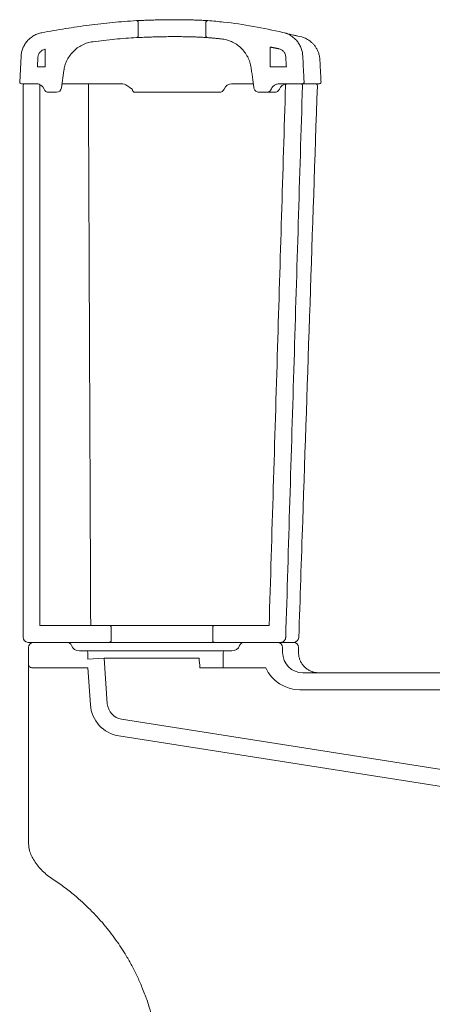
# Model space of a CAD drawing. Header units: millimetres. Extents: x 4142.539 to 4143.214, y 1479.018 to 1479.917.
# Tile 2 of 3: x 4142.539 to 4142.783, y 1479.335 to 1479.917. Entities that reach past the tile are written whole.
import ezdxf

# ---------------------------------------------------------------- set-up
doc = ezdxf.new("R2010")
doc.units = ezdxf.units.MM
doc.linetypes.add('SLD-Solid', pattern=[0])
doc.layers.add('SANINDUSA', color=3, linetype='Continuous')

msp = doc.modelspace()

# ---------------------------------------------------------------- linework, layer by layer
at = {"layer": 'SANINDUSA', "linetype": 'SLD-Solid', "lineweight": 15}
for p, q in [((4142.60896, 1479.91539), (4142.60896, 1479.90738)), ((4142.64896, 1479.90735), (4142.64896, 1479.91537)), ((4142.55396, 1479.89943), (4142.55396, 1479.88905)), ((4142.68696, 1479.88905), (4142.68696, 1479.90079)), ((4142.53901, 1479.8801), (4142.53981, 1479.89528)), ((4142.5495, 1479.88905), (4142.54979, 1479.89476)), ((4142.55396, 1479.88905), (4142.5495, 1479.88905)), ((4142.56506, 1479.88688), (4142.56362, 1479.87663)), ((4142.69642, 1479.88905), (4142.68696, 1479.88905)), ((4142.54001, 1479.87905), (4142.54878, 1479.87905)), ((4142.54196, 1479.87905), (4142.54996, 1479.87905)), ((4142.59903, 1479.87905), (4142.56396, 1479.87905)), ((4142.57957, 1479.87905), (4142.57957, 1479.87808)), ((4142.67699, 1479.87905), (4142.66395, 1479.87905)), ((4142.69213, 1479.87905), (4142.7059, 1479.87905)), ((4142.69692, 1479.87905), (4142.70493, 1479.87905)), ((4142.71574, 1479.87905), (4142.7059, 1479.87905)), ((4142.7159, 1479.87905), (4142.71574, 1479.87905)), ((4142.54096, 1479.55205), (4142.54096, 1479.87805)), ((4142.55096, 1479.55905), (4142.55096, 1479.87805)), ((4142.5562, 1479.87405), (4142.56065, 1479.87405)), ((4142.65623, 1479.87405), (4142.60683, 1479.87405)), ((4142.68027, 1479.87405), (4142.68472, 1479.87405)), ((4142.68956, 1479.87405), (4142.68472, 1479.87405)), ((4142.55096, 1479.55905), (4142.59196, 1479.55905)), ((4142.59196, 1479.55905), (4142.65396, 1479.55905)), ((4142.65396, 1479.55905), (4142.68626, 1479.55905)), ((4142.59296, 1479.55805), (4142.59296, 1479.55005)), ((4142.65296, 1479.55005), (4142.65296, 1479.55805)), ((4142.54396, 1479.54905), (4142.59196, 1479.54905)), ((4142.56681, 1479.54905), (4142.54722, 1479.54905)), ((4142.65396, 1479.54905), (4142.59196, 1479.54905)), ((4142.65396, 1479.54905), (4142.69305, 1479.54905)), ((4142.69122, 1479.54905), (4142.67164, 1479.54905)), ((4142.54422, 1479.54605), (4142.54422, 1479.53605)), ((4142.57822, 1479.54405), (4142.57422, 1479.54405)), ((4142.57822, 1479.54405), (4142.66022, 1479.54405)), ((4142.57922, 1479.53908), (4142.57922, 1479.54305)), ((4142.65922, 1479.54305), (4142.65922, 1479.53405)), ((4142.66422, 1479.54405), (4142.66022, 1479.54405)), ((4142.69422, 1479.54605), (4142.69422, 1479.54305)), ((4142.58885, 1479.53975), (4142.57922, 1479.53908)), ((4142.61898, 1479.53975), (4142.58885, 1479.53975)), ((4142.59073, 1479.51282), (4142.58885, 1479.53975)), ((4142.62051, 1479.53975), (4142.64492, 1479.53975)), ((4142.57922, 1479.53405), (4142.54622, 1479.53405)), ((4142.58076, 1479.51213), (4142.57922, 1479.53405)), ((4142.64538, 1479.53405), (4142.65922, 1479.53405)), ((4142.68422, 1479.53405), (4142.65922, 1479.53405)), ((4142.70622, 1479.53105), (4142.83277, 1479.53105)), ((4142.7043, 1479.52105), (4142.83116, 1479.52105)), ((4142.81391, 1479.46991), (4142.59916, 1479.50364)), ((4142.80583, 1479.46105), (4142.5976, 1479.49376))]:
    msp.add_line(p, q, dxfattribs=at)
at = {"layer": 'SANINDUSA', "linetype": 'SLD-Solid', "lineweight": 15, "flags": 128}
msp.add_lwpolyline([(4142.60683, 1479.87405), (4142.6066, 1479.87408), (4142.60638, 1479.87418), (4142.60617, 1479.87434), (4142.60597, 1479.87456), (4142.60579, 1479.87484), (4142.60564, 1479.87516), (4142.60551, 1479.87553), (4142.60541, 1479.87593)], dxfattribs=at)
at = {"layer": 'SANINDUSA', "linetype": 'SLD-Solid', "lineweight": 15}
for centre, radius, start, end in [((4142.54001, 1479.88005), 0.001, 177, 270), ((4142.54196, 1479.87805), 0.001, 90, 180), ((4142.54878, 1479.87405), 0.005, 22.02431, 90), ((4142.54996, 1479.87805), 0.001, 0, 90), ((4142.66428, 1479.87405), 0.005, 90, 157.97569), ((4142.69696, 1479.87407), 0.00498, 94.85849, 158.11255), ((4142.71374, 1479.87805), 0.001, 356.35943, 90.00049), ((4142.7159, 1479.88005), 0.001, 270, 3), ((4142.5562, 1479.87705), 0.003, 202.02431, 270), ((4142.56065, 1479.87705), 0.003, 270, 352), ((4142.65687, 1479.87705), 0.003, 270, 337.97569), ((4142.68956, 1479.87704), 0.00299, 270.05511, 338.1165), ((4142.54396, 1479.55205), 0.003, 180, 270), ((4142.54722, 1479.54605), 0.003, 90, 180), ((4142.56681, 1479.54605), 0.003, 22.02431, 90), ((4142.57422, 1479.54905), 0.005, 202.02431, 270), ((4142.66422, 1479.54905), 0.005, 270, 337.97569), ((4142.67164, 1479.54605), 0.003, 90, 157.97569), ((4142.69122, 1479.54605), 0.003, 0, 90), ((4142.70062, 1479.54605), 0.003, 0, 90), ((4142.70076, 1479.55205), 0.003, 269.99986, 357.82238), ((4142.57822, 1479.54305), 0.001, 0, 90), ((4142.66022, 1479.54305), 0.001, 90, 180), ((4142.70622, 1479.54305), 0.012, 180, 270), ((4142.7043, 1479.54305), 0.022, 204.14774, 270), ((4142.60071, 1479.51352), 0.02, 184, 261.07167), ((4142.60071, 1479.51352), 0.01, 184, 261.07167)]:
    msp.add_arc(centre, radius, start, end, dxfattribs=at)
msp.add_ellipse((4142.61922, 1479.10539), major_axis=(-0.00044, 0.57206), ratio=0.069918, start_param=5.559384, end_param=5.574555, dxfattribs=at)
for points, knots in [([(4142.6079, 1479.91639), (4142.60323, 1479.91606), (4142.59389, 1479.9154), (4142.57992, 1479.91377), (4142.56597, 1479.91173), (4142.55672, 1479.91008), (4142.55209, 1479.90925)], [0, 0, 0, 0, 0.24932, 0.498958, 0.749388, 1, 1, 1, 1]), ([(4142.6079, 1479.91639), (4142.60793, 1479.91639), (4142.608, 1479.91639), (4142.60859, 1479.91641), (4142.60983, 1479.91646), (4142.61163, 1479.91652), (4142.6139, 1479.91661), (4142.61662, 1479.9167), (4142.61967, 1479.91678), (4142.62301, 1479.91686), (4142.62649, 1479.91691), (4142.63007, 1479.91693), (4142.63358, 1479.91692), (4142.637, 1479.91688), (4142.64015, 1479.91681), (4142.64302, 1479.91672), (4142.64546, 1479.91662), (4142.64747, 1479.91652), (4142.64892, 1479.91644), (4142.64983, 1479.91638), (4142.64996, 1479.91637), (4142.65003, 1479.91637)], [0, 0, 0, 0, 0.030371, 0.083603, 0.138386, 0.191641, 0.246443, 0.299774, 0.35465, 0.408045, 0.462986, 0.516362, 0.571281, 0.624601, 0.679457, 0.732767, 0.787615, 0.840942, 0.895819, 0.949054, 1, 1, 1, 1]), ([(4142.60896, 1479.91539), (4142.60895, 1479.9155), (4142.60893, 1479.91573), (4142.60875, 1479.91603), (4142.6085, 1479.91625), (4142.6082, 1479.91638), (4142.60799, 1479.91639), (4142.6079, 1479.91639)], [0, 0, 0, 0, 0.206826, 0.413652, 0.620488, 0.827341, 1, 1, 1, 1]), ([(4142.65003, 1479.91637), (4142.64991, 1479.91636), (4142.64969, 1479.91636), (4142.64938, 1479.91621), (4142.64913, 1479.91597), (4142.64898, 1479.91568), (4142.64896, 1479.91547), (4142.64896, 1479.91537)], [0, 0, 0, 0, 0.2054968, 0.4109938, 0.6164828, 0.821956, 1, 1, 1, 1]), ([(4142.69429, 1479.90944), (4142.68852, 1479.91067), (4142.67696, 1479.91315), (4142.66216, 1479.91537), (4142.65314, 1479.91611), (4142.65003, 1479.91637)], [0, 0, 0, 0, 0.3948981, 0.7906955, 1, 1, 1, 1]), ([(4142.55209, 1479.90925), (4142.55126, 1479.90906), (4142.54962, 1479.90867), (4142.54732, 1479.90758), (4142.54523, 1479.90615), (4142.54341, 1479.90438), (4142.54191, 1479.90232), (4142.5408, 1479.90008), (4142.54005, 1479.89771), (4142.53989, 1479.89609), (4142.53981, 1479.89528)], [0, 0, 0, 0, 0.126127, 0.252254, 0.378382, 0.504509, 0.630636, 0.756764, 0.878382, 1, 1, 1, 1]), ([(4142.70609, 1479.89557), (4142.70601, 1479.89641), (4142.70583, 1479.89808), (4142.70505, 1479.90051), (4142.70389, 1479.90276), (4142.70237, 1479.9048), (4142.70053, 1479.90654), (4142.69792, 1479.90834), (4142.6957, 1479.90901), (4142.69429, 1479.90944)], [0, 0, 0, 0, 0.129328, 0.258655, 0.387983, 0.51731, 0.646638, 0.775966, 1, 1, 1, 1]), ([(4142.70557, 1479.90676), (4142.70317, 1479.90731), (4142.70209, 1479.90747), (4142.7007, 1479.90777), (4142.69903, 1479.90815), (4142.69781, 1479.90845), (4142.69686, 1479.90871), (4142.69627, 1479.90887), (4142.696, 1479.90896), (4142.696, 1479.90896), (4142.696, 1479.90896)], [0, 0, 0, 0, 0.082249, 0.245507, 0.384852, 0.532178, 0.678683, 0.823713, 0.947089, 1, 1, 1, 1]), ([(4142.58231, 1479.90393), (4142.58121, 1479.90373), (4142.57899, 1479.90333), (4142.57585, 1479.90205), (4142.57296, 1479.90028), (4142.57041, 1479.89806), (4142.56827, 1479.89543), (4142.56669, 1479.89262), (4142.56559, 1479.88974), (4142.56523, 1479.88783), (4142.56506, 1479.88688)], [0, 0, 0, 0, 0.129407, 0.258814, 0.388221, 0.517628, 0.647036, 0.776443, 0.888222, 1, 1, 1, 1]), ([(4142.60802, 1479.90638), (4142.60373, 1479.90608), (4142.59514, 1479.90548), (4142.58659, 1479.90445), (4142.58231, 1479.90393)], [0, 0, 0, 0, 0.499716, 1, 1, 1, 1]), ([(4142.60802, 1479.90638), (4142.60813, 1479.9064), (4142.60835, 1479.90643), (4142.60864, 1479.90662), (4142.60885, 1479.90689), (4142.60895, 1479.90716), (4142.60896, 1479.90732), (4142.60896, 1479.90738)], [0, 0, 0, 0, 0.2234003, 0.4468011, 0.670191, 0.8935637, 1, 1, 1, 1]), ([(4142.64988, 1479.90635), (4142.64985, 1479.90635), (4142.64976, 1479.90636), (4142.64909, 1479.90641), (4142.64781, 1479.90648), (4142.64597, 1479.90658), (4142.64367, 1479.90668), (4142.64093, 1479.90678), (4142.63787, 1479.90686), (4142.63453, 1479.90691), (4142.63106, 1479.90693), (4142.6275, 1479.90692), (4142.62402, 1479.90687), (4142.62065, 1479.9068), (4142.61754, 1479.90672), (4142.61472, 1479.90663), (4142.61233, 1479.90654), (4142.61039, 1479.90646), (4142.60888, 1479.9064), (4142.60814, 1479.90638), (4142.60805, 1479.90638), (4142.60802, 1479.90638)], [0, 0, 0, 0, 0.036008, 0.0893, 0.144126, 0.197416, 0.252244, 0.305558, 0.360423, 0.413682, 0.4685, 0.521694, 0.576439, 0.629675, 0.684456, 0.737804, 0.792697, 0.846107, 0.901064, 0.969672, 1, 1, 1, 1]), ([(4142.64896, 1479.90735), (4142.64897, 1479.90724), (4142.64899, 1479.90701), (4142.64916, 1479.90671), (4142.64942, 1479.90648), (4142.64967, 1479.90637), (4142.64983, 1479.90636), (4142.64988, 1479.90635)], [0, 0, 0, 0, 0.225147, 0.450294, 0.675453, 0.900629, 1, 1, 1, 1]), ([(4142.67563, 1479.88852), (4142.67542, 1479.88962), (4142.67499, 1479.89183), (4142.67367, 1479.89496), (4142.67187, 1479.89782), (4142.66961, 1479.90035), (4142.66696, 1479.90246), (4142.66407, 1479.90404), (4142.66105, 1479.90514), (4142.659, 1479.90546), (4142.65797, 1479.90562)], [0, 0, 0, 0, 0.127435, 0.25487, 0.382305, 0.50974, 0.637175, 0.764609, 0.882305, 1, 1, 1, 1]), ([(4142.7162, 1479.8932), (4142.71615, 1479.8938), (4142.71605, 1479.89509), (4142.71556, 1479.89698), (4142.71484, 1479.89883), (4142.71391, 1479.9005), (4142.71283, 1479.90198), (4142.71163, 1479.90327), (4142.71034, 1479.90436), (4142.70902, 1479.90526), (4142.7077, 1479.90596), (4142.70656, 1479.90646), (4142.70585, 1479.90667), (4142.70557, 1479.90676)], [0, 0, 0, 0, 0.098802, 0.210638, 0.318317, 0.42205, 0.521876, 0.617697, 0.709278, 0.79623, 0.87797, 0.953614, 1, 1, 1, 1]), ([(4142.55389, 1479.89941), (4142.55334, 1479.89926), (4142.55226, 1479.89895), (4142.55095, 1479.89783), (4142.55004, 1479.89639), (4142.54987, 1479.8953), (4142.54979, 1479.89476)], [0, 0, 0, 0, 0.2522388, 0.5044777, 0.7567169, 1, 1, 1, 1]), ([(4142.69611, 1479.89504), (4142.69602, 1479.8956), (4142.69585, 1479.89672), (4142.69491, 1479.89816), (4142.69365, 1479.89921), (4142.69264, 1479.89952), (4142.69217, 1479.89967)], [0, 0, 0, 0, 0.258452, 0.516903, 0.775355, 1, 1, 1, 1]), ([(4142.69611, 1479.89504), (4142.69618, 1479.89364), (4142.69628, 1479.89164), (4142.69639, 1479.88964), (4142.69642, 1479.88905)], [0, 0, 0, 0, 0.70445, 1, 1, 1, 1]), ([(4142.70609, 1479.89557), (4142.70632, 1479.89129), (4142.70659, 1479.88613), (4142.70686, 1479.88098), (4142.7069, 1479.8801)], [0, 0, 0, 0, 0.830408, 1, 1, 1, 1]), ([(4142.6023, 1479.87803), (4142.60181, 1479.87831), (4142.60081, 1479.87888), (4142.59964, 1479.87899), (4142.59903, 1479.87905)], [0, 0, 0, 0, 0.482445, 1, 1, 1, 1]), ([(4142.69213, 1479.87905), (4142.69173, 1479.87902), (4142.69077, 1479.87896), (4142.68955, 1479.8784), (4142.6884, 1479.87747), (4142.6878, 1479.87663), (4142.68754, 1479.87602), (4142.6875, 1479.87593)], [0, 0, 0, 0, 0.202383, 0.486398, 0.664158, 0.948173, 1, 1, 1, 1]), ([(4142.69692, 1479.87905), (4142.69681, 1479.87904), (4142.69659, 1479.87902), (4142.69629, 1479.87885), (4142.69606, 1479.87859), (4142.69594, 1479.87832), (4142.69593, 1479.87815), (4142.69592, 1479.87808)], [0, 0, 0, 0, 0.218912, 0.437823, 0.656735, 0.875647, 1, 1, 1, 1]), ([(4142.70593, 1479.87802), (4142.70592, 1479.87813), (4142.7059, 1479.87836), (4142.70574, 1479.87866), (4142.70549, 1479.8789), (4142.70521, 1479.87903), (4142.70501, 1479.87905), (4142.70493, 1479.87905)], [0, 0, 0, 0, 0.210642, 0.421284, 0.631927, 0.842569, 1, 1, 1, 1]), ([(4142.7059, 1479.87905), (4142.70598, 1479.87906), (4142.70612, 1479.87907), (4142.70636, 1479.87915), (4142.70661, 1479.87932), (4142.70681, 1479.87959), (4142.7069, 1479.87987), (4142.7069, 1479.88004), (4142.7069, 1479.8801)], [0, 0, 0, 0, 0.135641, 0.265583, 0.473197, 0.680811, 0.888425, 1, 1, 1, 1]), ([(4142.60541, 1479.87593), (4142.60477, 1479.87635), (4142.60374, 1479.87702), (4142.60269, 1479.87775), (4142.6023, 1479.87803)], [0, 0, 0, 0, 0.621758, 1, 1, 1, 1]), ([(4142.65687, 1479.87405), (4142.65686, 1479.87405), (4142.65685, 1479.87405), (4142.6567, 1479.87405), (4142.65646, 1479.87405), (4142.65629, 1479.87405), (4142.65623, 1479.87405)], [0, 0, 0, 0, 0.209662, 0.53006, 0.849738, 1, 1, 1, 1]), ([(4142.6773, 1479.87663), (4142.6773, 1479.87661), (4142.67735, 1479.87625), (4142.67755, 1479.8757), (4142.67805, 1479.87497), (4142.67874, 1479.8744), (4142.67956, 1479.87409), (4142.68008, 1479.87406), (4142.68027, 1479.87405)], [0, 0, 0, 0, 0.016665, 0.252174, 0.399575, 0.635085, 0.870594, 1, 1, 1, 1]), ([(4142.68472, 1479.87405), (4142.68494, 1479.87407), (4142.68537, 1479.87409), (4142.6861, 1479.87435), (4142.68684, 1479.87486), (4142.6873, 1479.87547), (4142.68747, 1479.87585), (4142.6875, 1479.87593)], [0, 0, 0, 0, 0.187222, 0.364966, 0.648954, 0.932943, 1, 1, 1, 1]), ([(4142.68626, 1479.55905), (4142.68708, 1479.58611), (4142.68874, 1479.64088), (4142.69196, 1479.74722), (4142.69436, 1479.8265), (4142.69592, 1479.87808)], [0, 0, 0, 0, 0.2544781, 0.5149668, 1, 1, 1, 1]), ([(4142.69605, 1479.55196), (4142.69686, 1479.57882), (4142.69851, 1479.6332), (4142.7018, 1479.74189), (4142.70428, 1479.82371), (4142.70593, 1479.87802)], [0, 0, 0, 0, 0.247167, 0.500335, 1, 1, 1, 1]), ([(4142.70376, 1479.55195), (4142.70453, 1479.57486), (4142.70819, 1479.68355), (4142.71185, 1479.79224), (4142.71473, 1479.87799)], [0, 0, 0, 0, 0.210798, 1, 1, 1, 1]), ([(4142.59296, 1479.55805), (4142.59295, 1479.55814), (4142.59294, 1479.5583), (4142.59284, 1479.55855), (4142.59266, 1479.55879), (4142.59237, 1479.55898), (4142.59212, 1479.55905), (4142.59199, 1479.55905), (4142.59196, 1479.55905)], [0, 0, 0, 0, 0.170021, 0.304304, 0.518881, 0.733458, 0.94804, 1, 1, 1, 1]), ([(4142.65396, 1479.55905), (4142.6539, 1479.55905), (4142.65373, 1479.55904), (4142.65345, 1479.55894), (4142.65319, 1479.55872), (4142.65303, 1479.55847), (4142.65297, 1479.55824), (4142.65296, 1479.55811), (4142.65296, 1479.55805)], [0, 0, 0, 0, 0.113334, 0.327871, 0.542406, 0.756936, 0.891204, 1, 1, 1, 1]), ([(4142.59196, 1479.54905), (4142.59197, 1479.54905), (4142.59209, 1479.54905), (4142.59228, 1479.54909), (4142.59254, 1479.54922), (4142.59276, 1479.54943), (4142.59293, 1479.54972), (4142.59295, 1479.54994), (4142.59296, 1479.55005)], [0, 0, 0, 0, 0.0156647, 0.2303341, 0.3647034, 0.5793622, 0.7940213, 1, 1, 1, 1]), ([(4142.65296, 1479.55005), (4142.65296, 1479.54999), (4142.65297, 1479.54983), (4142.65307, 1479.54956), (4142.65328, 1479.54929), (4142.65357, 1479.54911), (4142.65381, 1479.54905), (4142.65394, 1479.54905), (4142.65396, 1479.54905)], [0, 0, 0, 0, 0.108864, 0.323518, 0.538172, 0.752831, 0.967497, 1, 1, 1, 1]), ([(4142.69305, 1479.54905), (4142.69338, 1479.54908), (4142.69406, 1479.54915), (4142.69496, 1479.54967), (4142.69564, 1479.55043), (4142.69598, 1479.55124), (4142.69603, 1479.55177), (4142.69605, 1479.55196)], [0, 0, 0, 0, 0.218912, 0.437823, 0.656735, 0.875647, 1, 1, 1, 1]), ([(4142.70068, 1479.54905), (4142.6995, 1479.54905), (4142.69715, 1479.54905), (4142.69483, 1479.54905), (4142.69333, 1479.54905), (4142.69314, 1479.54905), (4142.69305, 1479.54905)], [0, 0, 0, 0, 0.249682, 0.499364, 0.749682, 1, 1, 1, 1]), ([(4142.70713, 1479.53461), (4142.70711, 1479.53463), (4142.70659, 1479.53508), (4142.70578, 1479.53615), (4142.70477, 1479.53781), (4142.70407, 1479.53963), (4142.70367, 1479.54139), (4142.70365, 1479.54255), (4142.70362, 1479.54305)], [0, 0, 0, 0, 0.010561, 0.217508, 0.425438, 0.631512, 0.838447, 1, 1, 1, 1]), ([(4142.54422, 1479.52911), (4142.54422, 1479.52976), (4142.54422, 1479.53105), (4142.54422, 1479.53277), (4142.54422, 1479.53414), (4142.54422, 1479.5354), (4142.54422, 1479.53595), (4142.54422, 1479.53604), (4142.54422, 1479.53605), (4142.54422, 1479.53605), (4142.54422, 1479.53605)], [0, 0, 0, 0, 0.142223, 0.283102, 0.419943, 0.55188, 0.79063, 0.897877, 0.936022, 1, 1, 1, 1]), ([(4142.71549, 1479.53109), (4142.71504, 1479.5311), (4142.71393, 1479.53112), (4142.71221, 1479.53152), (4142.71037, 1479.53222), (4142.7087, 1479.53324), (4142.70762, 1479.53405), (4142.70717, 1479.53458), (4142.70713, 1479.53461)], [0, 0, 0, 0, 0.1461324, 0.3571143, 0.5665769, 0.7773849, 0.9860723, 1, 1, 1, 1]), ([(4142.54713, 1479.42074), (4142.5466, 1479.42172), (4142.54553, 1479.4237), (4142.54446, 1479.42721), (4142.54431, 1479.42973), (4142.54422, 1479.43112)], [0, 0, 0, 0, 0.304865, 0.61857, 1, 1, 1, 1]), ([(4142.55793, 1479.40958), (4142.55683, 1479.41035), (4142.55466, 1479.41187), (4142.55179, 1479.41458), (4142.54922, 1479.41752), (4142.54782, 1479.41967), (4142.54713, 1479.42074)], [0, 0, 0, 0, 0.255677, 0.507569, 0.755676, 1, 1, 1, 1]), ([(4142.57134, 1479.39966), (4142.56923, 1479.40137), (4142.56491, 1479.40488), (4142.5603, 1479.40799), (4142.55793, 1479.40958)], [0, 0, 0, 0, 0.486989, 1, 1, 1, 1]), ([(4142.619, 1479.31995), (4142.61863, 1479.32166), (4142.61792, 1479.32494), (4142.61667, 1479.32964), (4142.61539, 1479.33393), (4142.61409, 1479.33784), (4142.61271, 1479.34162), (4142.61086, 1479.34629), (4142.6084, 1479.35184), (4142.60529, 1479.358), (4142.60124, 1479.36516), (4142.59589, 1479.37336), (4142.58878, 1479.38252), (4142.58065, 1479.39147), (4142.57448, 1479.39689), (4142.57134, 1479.39966)], [0, 0, 0, 0, 0.055264, 0.106599, 0.154003, 0.197477, 0.23702, 0.281574, 0.35669, 0.429542, 0.500132, 0.617399, 0.739799, 0.867332, 1, 1, 1, 1])]:
    msp.add_open_spline(points, degree=3, knots=knots, dxfattribs=at)
for points, degree in [([(4142.65797, 1479.90562), (4142.64988, 1479.90635)], 1), ([(4142.55396, 1479.89943), (4142.55389, 1479.89941)], 1), ([(4142.69217, 1479.89967), (4142.68696, 1479.90079)], 1), ([(4142.7169, 1479.8801), (4142.71622, 1479.8932)], 1), ([(4142.6773, 1479.87663), (4142.67563, 1479.88852)], 1), ([(4142.58092, 1479.55905), (4142.57957, 1479.87808)], 1), ([(4142.70366, 1479.55196), (4142.7037, 1479.55195)], 1), ([(4142.70362, 1479.54305), (4142.70362, 1479.54605)], 1), ([(4142.54422, 1479.53605), (4142.54425, 1479.53579), (4142.54431, 1479.53527), (4142.54478, 1479.5346), (4142.54544, 1479.53414), (4142.54596, 1479.53408), (4142.54622, 1479.53405)], 3), ([(4142.61898, 1479.53975), (4142.62051, 1479.53975)], 1), ([(4142.54422, 1479.43112), (4142.54422, 1479.52911)], 1)]:
    msp.add_open_spline(points, degree=degree, dxfattribs=at)

doc.saveas('drawing.dxf')
